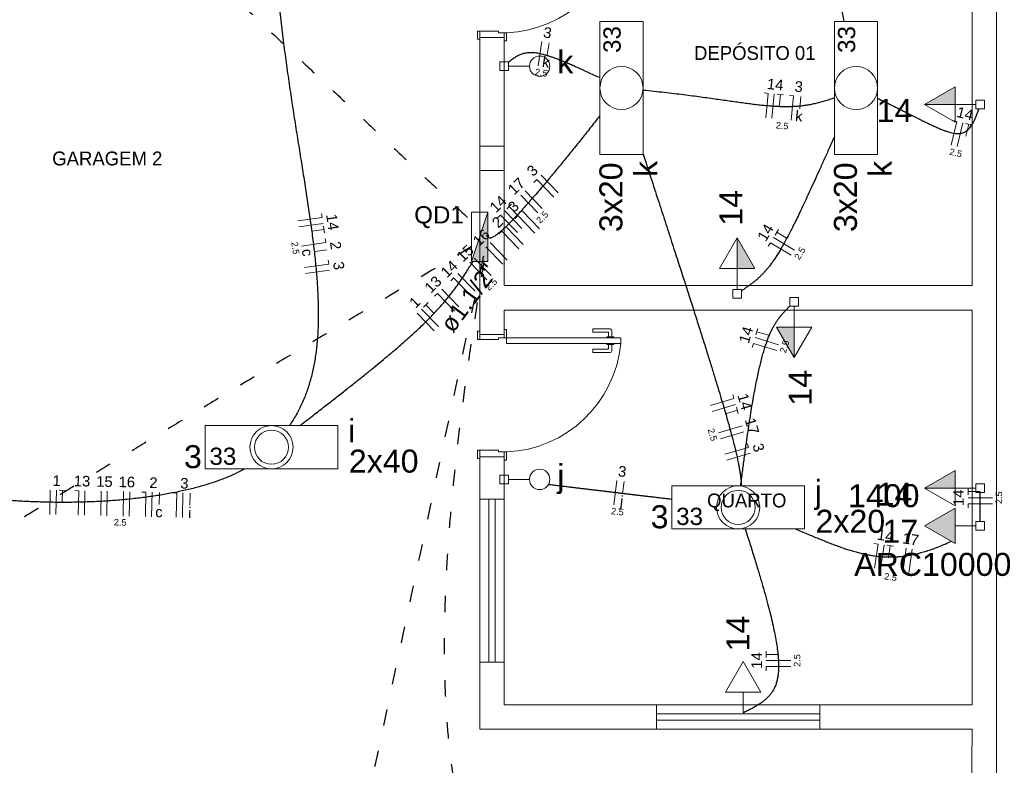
# Model space of a CAD drawing. Header units: millimetres. Extents: x 26 to 1362, y 24 to 358.
# Tile 252 of 256: x 1290.86 to 1296.9, y 282.27 to 286.85. Entities that reach past the tile are written whole.
import ezdxf

# ---------------------------------------------------------------- set-up
doc = ezdxf.new("R2010")
doc.units = ezdxf.units.MM
doc.linetypes.add('DOT2', pattern=[3.175, 0, -3.175])
for name, color, linetype, lineweight in [('EL-Condutos', 4, 'Continuous', 30), ('EL-Fios', 9, 'Continuous', 20), ('EL-Textos condutos', 7, 'Continuous', 20), ('EL-Textos fios', 7, 'Continuous', 20), ('EL-Textos pontos', 5, 'Continuous', 20), ('MB ALVENARIA', 7, 'Continuous', 20), ('MB ESQUADRIA', 7, 'Continuous', 20), ('MB TEXTO 0', 7, 'Continuous', 20), ('P-SIMBOL', 5, 'Continuous', 20)]:
    doc.layers.add(name, color=color, linetype=linetype, lineweight=lineweight)
doc.styles.add('arial', font='arial.ttf')
doc.styles.add('AvantGardeBkBT', font='txt')

msp = doc.modelspace()

# ---------------------------------------------------------------- hatches: boundary and pattern name
at = {"layer": 'P-SIMBOL', "linetype": 'Continuous'}
for points in [[(1296.6015, 286.3267), (1296.414, 286.3267), (1296.6015, 286.4349)], [(1293.6341, 285.3646), (1293.734, 285.3646), (1293.734, 285.6655)], [(1295.2632, 285.3205), (1295.2632, 285.508), (1295.3714, 285.3205)], [(1295.6134, 284.9614), (1295.6134, 284.7739), (1295.5051, 284.9614)], [(1296.6015, 283.9736), (1296.414, 283.9736), (1296.6015, 284.0819)], [(1296.6015, 283.8504), (1296.414, 283.7422), (1296.6015, 283.6339)]]:
    msp.add_hatch(color=256, dxfattribs=at).paths.add_polyline_path(points)

# ---------------------------------------------------------------- linework, layer by layer
at = {"layer": 'EL-Condutos', "linetype": 'DOT2', "ltscale": 0.05}
for points in [[(1289.3948, 289.6085), (1289.6047, 289.4105), (1289.8011, 289.2252), (1289.9849, 289.0518), (1290.1572, 288.8893), (1290.3189, 288.7368), (1290.4709, 288.5933), (1290.6143, 288.4581), (1290.7499, 288.3301), (1290.8788, 288.2086), (1291.0019, 288.0924), (1291.1202, 287.9808), (1291.2346, 287.8729), (1291.3462, 287.7677), (1291.4558, 287.6643), (1291.5644, 287.5618), (1291.6731, 287.4593), (1291.7827, 287.3559), (1291.8942, 287.2507), (1292.0086, 287.1428), (1292.1269, 287.0312), (1292.25, 286.915), (1292.3789, 286.7935), (1292.5146, 286.6655), (1292.6579, 286.5303), (1292.8099, 286.3868), (1292.9716, 286.2343), (1293.1439, 286.0718), (1293.3278, 285.8984), (1293.5241, 285.7131), (1293.734, 285.5151)], [(1285.0543, 244.8112), (1285.4741, 246.78), (1285.867, 248.6223), (1286.2347, 250.3469), (1286.5793, 251.963), (1286.9027, 253.4796), (1287.2069, 254.9057), (1287.4936, 256.2505), (1287.7649, 257.5229), (1288.0228, 258.7319), (1288.269, 259.8867), (1288.5056, 260.9963), (1288.7345, 262.0696), (1288.9576, 263.1159), (1289.1768, 264.144), (1289.3942, 265.1631), (1289.6115, 266.1822), (1289.8307, 267.2104), (1290.0538, 268.2566), (1290.2827, 269.33), (1290.5193, 270.4396), (1290.7656, 271.5944), (1291.0234, 272.8034), (1291.2947, 274.0758), (1291.5815, 275.4205), (1291.8856, 276.8467), (1292.209, 278.3633), (1292.5536, 279.9794), (1292.9214, 281.704), (1293.3142, 283.5462), (1293.734, 285.5151)], [(1293.6313, 285.4536), (1293.2873, 285.2478), (1292.9657, 285.0553), (1292.6654, 284.8753), (1292.385, 284.7071), (1292.1235, 284.5498), (1291.8796, 284.4028), (1291.6521, 284.2651), (1291.4399, 284.136), (1291.2418, 284.0148), (1291.0565, 283.9006), (1290.8829, 283.7927), (1290.7198, 283.6903), (1290.566, 283.5925), (1290.4203, 283.4988), (1290.2816, 283.4081), (1290.1485, 283.3198), (1290.02, 283.2331), (1289.8949, 283.1472), (1289.7719, 283.0613), (1289.6498, 282.9746), (1289.5276, 282.8864), (1289.4039, 282.7958), (1289.2776, 282.7022), (1289.1475, 282.6046), (1289.0124, 282.5023), (1288.8711, 282.3946), (1288.7225, 282.2807), (1288.5653, 282.1597), (1288.3983, 282.0309), (1288.2205, 281.8935)], [(1293.7094, 285.367), (1293.661, 285.0642), (1293.6164, 284.7669), (1293.5764, 284.4755), (1293.5416, 284.1903), (1293.5126, 283.9116), (1293.4899, 283.6397), (1293.4744, 283.375), (1293.4665, 283.1178), (1293.4669, 282.8684), (1293.4762, 282.6272), (1293.495, 282.3944), (1293.5241, 282.1704), (1293.5639, 281.9555), (1293.6151, 281.75), (1293.6784, 281.5543), (1293.7543, 281.3686), (1293.8435, 281.1934), (1293.9466, 281.0289), (1294.0643, 280.8754), (1294.1971, 280.7333), (1294.3457, 280.6029), (1294.5108, 280.4845), (1294.6928, 280.3785), (1294.8925, 280.2851), (1295.1105, 280.2047), (1295.3474, 280.1376), (1295.6039, 280.0842), (1295.8804, 280.0447), (1296.1778, 280.0195), (1296.4966, 280.009)]]:
    msp.add_spline(points, degree=3, dxfattribs=at)
at = {"layer": 'EL-Condutos', "linetype": 'Continuous'}
for points in [[(1292.4068, 287.6673), (1292.4111, 287.5093), (1292.4185, 287.3549), (1292.4285, 287.204), (1292.4408, 287.0566), (1292.4552, 286.9125), (1292.4712, 286.772), (1292.4886, 286.6348), (1292.507, 286.5009), (1292.5261, 286.3705), (1292.5457, 286.2433), (1292.5652, 286.1194), (1292.5845, 285.9988), (1292.6033, 285.8814), (1292.6211, 285.7673), (1292.6376, 285.6563), (1292.6526, 285.5485), (1292.6657, 285.4439), (1292.6766, 285.3423), (1292.685, 285.2439), (1292.6905, 285.1485), (1292.6928, 285.0562), (1292.6916, 284.9668), (1292.6866, 284.8805), (1292.6774, 284.7971), (1292.6637, 284.7166), (1292.6452, 284.6391), (1292.6216, 284.5644), (1292.5925, 284.4926), (1292.5576, 284.4237), (1292.5166, 284.3575)], [(1295.9196, 286.8351), (1295.9115, 286.8803), (1295.9035, 286.9238), (1295.8957, 286.9657), (1295.8879, 287.0059), (1295.8802, 287.0447), (1295.8724, 287.082), (1295.8646, 287.1179), (1295.8566, 287.1523), (1295.8485, 287.1855), (1295.8402, 287.2174), (1295.8316, 287.2481), (1295.8226, 287.2777), (1295.8133, 287.3061), (1295.8036, 287.3334), (1295.7933, 287.3598), (1295.7826, 287.3852), (1295.7713, 287.4096), (1295.7593, 287.4333), (1295.7467, 287.4561), (1295.7333, 287.4782), (1295.7192, 287.4996), (1295.7042, 287.5203), (1295.6883, 287.5404), (1295.6715, 287.56), (1295.6538, 287.5791), (1295.6349, 287.5977), (1295.6151, 287.616), (1295.594, 287.6339), (1295.5718, 287.6516), (1295.5484, 287.669)], [(1294.4221, 286.49), (1294.3843, 286.5076), (1294.3486, 286.5241), (1294.3149, 286.5394), (1294.2831, 286.5537), (1294.2533, 286.5668), (1294.2251, 286.5788), (1294.1987, 286.5898), (1294.1739, 286.5998), (1294.1505, 286.6087), (1294.1286, 286.6165), (1294.1081, 286.6234), (1294.0888, 286.6293), (1294.0707, 286.6343), (1294.0537, 286.6382), (1294.0376, 286.6413), (1294.0225, 286.6434), (1294.0083, 286.6446), (1293.9948, 286.6449), (1293.9819, 286.6444), (1293.9697, 286.6429), (1293.9579, 286.6407), (1293.9466, 286.6376), (1293.9356, 286.6337), (1293.9248, 286.629), (1293.9142, 286.6236), (1293.9037, 286.6174), (1293.8932, 286.6104), (1293.8826, 286.6027), (1293.8718, 286.5943), (1293.8607, 286.5852)], [(1294.6875, 286.4157), (1294.754, 286.4089), (1294.8173, 286.402), (1294.8776, 286.395), (1294.9349, 286.388), (1294.9895, 286.3809), (1295.0414, 286.374), (1295.0909, 286.3672), (1295.1379, 286.3606), (1295.1828, 286.3542), (1295.2256, 286.3481), (1295.2665, 286.3424), (1295.3055, 286.337), (1295.3429, 286.3321), (1295.3788, 286.3277), (1295.4133, 286.3238), (1295.4466, 286.3206), (1295.4788, 286.318), (1295.5101, 286.3162), (1295.5405, 286.3151), (1295.5702, 286.3149), (1295.5994, 286.3155), (1295.6282, 286.3171), (1295.6568, 286.3196), (1295.6852, 286.3232), (1295.7137, 286.3279), (1295.7423, 286.3337), (1295.7713, 286.3407), (1295.8006, 286.349), (1295.8306, 286.3586), (1295.8613, 286.3696)], [(1296.1258, 286.3652), (1296.1715, 286.3429), (1296.2146, 286.3216), (1296.2552, 286.3013), (1296.2933, 286.2821), (1296.3292, 286.264), (1296.3629, 286.247), (1296.3944, 286.2313), (1296.4239, 286.2168), (1296.4515, 286.2035), (1296.4772, 286.1917), (1296.5011, 286.1811), (1296.5235, 286.172), (1296.5442, 286.1644), (1296.5635, 286.1582), (1296.5814, 286.1537), (1296.598, 286.1507), (1296.6134, 286.1493), (1296.6277, 286.1496), (1296.641, 286.1516), (1296.6534, 286.1555), (1296.665, 286.1611), (1296.6758, 286.1685), (1296.686, 286.1779), (1296.6957, 286.1892), (1296.7049, 286.2025), (1296.7138, 286.2179), (1296.7223, 286.2353), (1296.7308, 286.2548), (1296.7391, 286.2764), (1296.7475, 286.3003)], [(1294.4205, 286.2571), (1294.3605, 286.1812), (1294.3042, 286.1104), (1294.2514, 286.0447), (1294.2019, 285.9838), (1294.1558, 285.9276), (1294.1128, 285.8759), (1294.0729, 285.8285), (1294.036, 285.7852), (1294.0018, 285.7459), (1293.9704, 285.7103), (1293.9416, 285.6783), (1293.9153, 285.6497), (1293.8913, 285.6244), (1293.8696, 285.6021), (1293.85, 285.5827), (1293.8324, 285.566), (1293.8168, 285.5518), (1293.8029, 285.5399), (1293.7907, 285.5302), (1293.7801, 285.5225), (1293.7709, 285.5166), (1293.763, 285.5123), (1293.7564, 285.5095), (1293.7508, 285.5079), (1293.7462, 285.5074), (1293.7425, 285.5078), (1293.7396, 285.509), (1293.7372, 285.5107), (1293.7354, 285.5128), (1293.734, 285.5151)], [(1295.8613, 286.1314), (1295.8288, 286.0589), (1295.7982, 285.9907), (1295.7693, 285.9267), (1295.7421, 285.8667), (1295.7164, 285.8105), (1295.6921, 285.7581), (1295.6692, 285.7092), (1295.6476, 285.6636), (1295.6271, 285.6213), (1295.6077, 285.5819), (1295.5892, 285.5455), (1295.5716, 285.5118), (1295.5547, 285.4806), (1295.5385, 285.4518), (1295.5229, 285.4252), (1295.5077, 285.4007), (1295.4929, 285.3781), (1295.4784, 285.3573), (1295.4641, 285.338), (1295.4498, 285.3201), (1295.4355, 285.3035), (1295.4211, 285.288), (1295.4064, 285.2734), (1295.3915, 285.2595), (1295.3761, 285.2463), (1295.3602, 285.2335), (1295.3438, 285.2209), (1295.3266, 285.2085), (1295.3086, 285.196), (1295.2897, 285.1833)], [(1294.6866, 286.0222), (1294.734, 285.8771), (1294.7789, 285.7392), (1294.8215, 285.6084), (1294.8618, 285.4843), (1294.8998, 285.3669), (1294.9356, 285.256), (1294.9692, 285.1512), (1295.0008, 285.0525), (1295.0304, 284.9595), (1295.058, 284.8722), (1295.0837, 284.7903), (1295.1075, 284.7135), (1295.1296, 284.6418), (1295.1499, 284.5748), (1295.1686, 284.5124), (1295.1857, 284.4544), (1295.2012, 284.4006), (1295.2152, 284.3508), (1295.2279, 284.3047), (1295.2391, 284.2621), (1295.249, 284.223), (1295.2577, 284.187), (1295.2652, 284.1539), (1295.2715, 284.1236), (1295.2768, 284.0958), (1295.2811, 284.0703), (1295.2844, 284.047), (1295.2868, 284.0256), (1295.2884, 284.006), (1295.2892, 283.9878)], [(1292.5798, 284.3569), (1292.6545, 284.4144), (1292.7251, 284.469), (1292.7917, 284.5208), (1292.8544, 284.57), (1292.9134, 284.6167), (1292.9689, 284.661), (1293.021, 284.7031), (1293.0699, 284.7431), (1293.1156, 284.7812), (1293.1585, 284.8174), (1293.1986, 284.8519), (1293.2361, 284.8849), (1293.2712, 284.9165), (1293.3039, 284.9468), (1293.3346, 284.9759), (1293.3632, 285.004), (1293.39, 285.0312), (1293.4152, 285.0577), (1293.4388, 285.0835), (1293.4611, 285.1088), (1293.4821, 285.1338), (1293.5022, 285.1586), (1293.5213, 285.1833), (1293.5397, 285.2081), (1293.5575, 285.233), (1293.5749, 285.2583), (1293.592, 285.284), (1293.6091, 285.3103), (1293.6261, 285.3373), (1293.6434, 285.3652)], [(1295.2859, 283.9868), (1295.2968, 284.0735), (1295.3074, 284.155), (1295.3178, 284.2315), (1295.3279, 284.3032), (1295.3379, 284.3703), (1295.3477, 284.4329), (1295.3573, 284.4913), (1295.3669, 284.5457), (1295.3763, 284.5961), (1295.3856, 284.6429), (1295.3948, 284.6861), (1295.404, 284.7261), (1295.4132, 284.7629), (1295.4224, 284.7968), (1295.4316, 284.8279), (1295.4409, 284.8564), (1295.4502, 284.8826), (1295.4596, 284.9065), (1295.4691, 284.9284), (1295.4787, 284.9485), (1295.4885, 284.967), (1295.4985, 284.984), (1295.5086, 284.9997), (1295.519, 285.0144), (1295.5296, 285.0281), (1295.5405, 285.0412), (1295.5516, 285.0537), (1295.563, 285.0659), (1295.5748, 285.0779), (1295.5869, 285.09)], [(1292.2409, 284.0909), (1292.183, 284.0612), (1292.1202, 284.034), (1292.0527, 284.0092), (1291.9812, 283.9869), (1291.9058, 283.9669), (1291.827, 283.9493), (1291.7453, 283.9339), (1291.661, 283.9207), (1291.5745, 283.9097), (1291.4862, 283.9009), (1291.3964, 283.894), (1291.3057, 283.8893), (1291.2144, 283.8864), (1291.1228, 283.8856), (1291.0314, 283.8865), (1290.9406, 283.8893), (1290.8507, 283.8939), (1290.7622, 283.9002), (1290.6755, 283.9081), (1290.5909, 283.9177), (1290.5089, 283.9288), (1290.4298, 283.9415), (1290.354, 283.9556), (1290.282, 283.9712), (1290.2141, 283.9881), (1290.1507, 284.0063), (1290.0922, 284.0258), (1290.0391, 284.0465), (1289.9916, 284.0684), (1289.9503, 284.0914)], [(1294.8619, 283.9038), (1294.834, 283.9072), (1294.8069, 283.9104), (1294.7807, 283.9135), (1294.7553, 283.9166), (1294.7305, 283.9196), (1294.7062, 283.9224), (1294.6825, 283.9253), (1294.6593, 283.9281), (1294.6364, 283.9308), (1294.6137, 283.9335), (1294.5913, 283.9362), (1294.569, 283.9389), (1294.5468, 283.9415), (1294.5246, 283.9442), (1294.5022, 283.9469), (1294.4797, 283.9495), (1294.457, 283.9523), (1294.4339, 283.955), (1294.4104, 283.9578), (1294.3865, 283.9607), (1294.362, 283.9636), (1294.3369, 283.9666), (1294.3111, 283.9697), (1294.2845, 283.9729), (1294.2571, 283.9762), (1294.2287, 283.9796), (1294.1994, 283.9831), (1294.169, 283.9867), (1294.1374, 283.9905), (1294.1046, 283.9944)], [(1296.756, 283.7685), (1296.756, 283.7765), (1296.756, 283.7841), (1296.756, 283.7912), (1296.756, 283.798), (1296.756, 283.8045), (1296.756, 283.8107), (1296.756, 283.8166), (1296.756, 283.8223), (1296.756, 283.8278), (1296.756, 283.833), (1296.756, 283.8382), (1296.756, 283.8432), (1296.756, 283.8481), (1296.756, 283.853), (1296.756, 283.8578), (1296.756, 283.8626), (1296.756, 283.8675), (1296.756, 283.8724), (1296.756, 283.8774), (1296.756, 283.8826), (1296.756, 283.8878), (1296.756, 283.8933), (1296.756, 283.899), (1296.756, 283.9049), (1296.756, 283.911), (1296.756, 283.9175), (1296.756, 283.9243), (1296.756, 283.9315), (1296.756, 283.939), (1296.756, 283.947)], [(1295.3132, 283.7223), (1295.3422, 283.6315), (1295.3688, 283.5464), (1295.3932, 283.4666), (1295.4152, 283.392), (1295.435, 283.3224), (1295.4527, 283.2575), (1295.4681, 283.1972), (1295.4814, 283.1413), (1295.4926, 283.0896), (1295.5017, 283.0417), (1295.5088, 282.9976), (1295.5139, 282.9571), (1295.517, 282.9198), (1295.5181, 282.8857), (1295.5174, 282.8545), (1295.5148, 282.826), (1295.5103, 282.7999), (1295.5041, 282.7762), (1295.496, 282.7545), (1295.4863, 282.7347), (1295.4748, 282.7166), (1295.4616, 282.6999), (1295.4468, 282.6845), (1295.4304, 282.6701), (1295.4125, 282.6565), (1295.3929, 282.6436), (1295.3719, 282.6311), (1295.3494, 282.6188), (1295.3255, 282.6065), (1295.3001, 282.594)], [(1295.6219, 283.7223), (1295.6585, 283.7071), (1295.6941, 283.6923), (1295.7286, 283.678), (1295.7623, 283.6641), (1295.7951, 283.6508), (1295.8271, 283.6381), (1295.8585, 283.626), (1295.8893, 283.6147), (1295.9196, 283.6041), (1295.9494, 283.5943), (1295.9789, 283.5853), (1296.0081, 283.5773), (1296.0371, 283.5702), (1296.0661, 283.5642), (1296.0949, 283.5592), (1296.1239, 283.5553), (1296.1529, 283.5526), (1296.1822, 283.5511), (1296.2118, 283.5509), (1296.2417, 283.552), (1296.2721, 283.5545), (1296.303, 283.5584), (1296.3346, 283.5638), (1296.3668, 283.5708), (1296.3998, 283.5793), (1296.4337, 283.5894), (1296.4685, 283.6013), (1296.5043, 283.6148), (1296.5412, 283.6302), (1296.5793, 283.6474)]]:
    msp.add_spline(points, degree=3, dxfattribs=at)
at = {"layer": 'EL-Fios'}
for p, q in [((1294.0418, 286.5647), (1294.065, 286.7129)), ((1294.0976, 286.6318), (1294.1092, 286.7059)), ((1295.4297, 286.3975), (1295.4546, 286.3951)), ((1295.4402, 286.2458), (1295.4546, 286.3951)), ((1295.4775, 286.2422), (1295.4919, 286.3915)), ((1295.5094, 286.3898), (1295.5492, 286.386)), ((1295.522, 286.3132), (1295.5293, 286.3879)), ((1295.5853, 286.3825), (1295.6101, 286.3801)), ((1295.5957, 286.2308), (1295.6101, 286.3801)), ((1295.6475, 286.3011), (1295.6547, 286.3758)), ((1296.5781, 286.0773), (1296.6127, 286.2233)), ((1296.5883, 286.229), (1296.6127, 286.2233)), ((1296.6146, 286.0686), (1296.6492, 286.2146)), ((1296.6662, 286.2106), (1296.7051, 286.2014)), ((1296.6684, 286.133), (1296.6856, 286.206)), ((1294.0164, 285.8489), (1294.0343, 285.8663)), ((1294.1389, 285.7587), (1294.0343, 285.8663)), ((1294.1658, 285.7848), (1294.0612, 285.8924)), ((1294.0402, 285.6629), (1293.9357, 285.7705)), ((1294.0671, 285.689), (1293.9626, 285.7966)), ((1293.8496, 285.6869), (1293.8783, 285.7148)), ((1293.9162, 285.647), (1293.864, 285.7008)), ((1292.568, 285.6132), (1292.7165, 285.6343)), ((1292.713, 285.6591), (1292.7165, 285.6343)), ((1293.7923, 285.6311), (1293.8102, 285.6486)), ((1293.9147, 285.541), (1293.8102, 285.6486)), ((1293.9416, 285.5671), (1293.8371, 285.6747)), ((1293.9005, 285.6284), (1293.9185, 285.6458)), ((1294.0228, 285.538), (1293.9185, 285.6458)), ((1294.0498, 285.5641), (1293.9454, 285.6718)), ((1292.5733, 285.5761), (1292.7218, 285.5972)), ((1292.6528, 285.5495), (1292.7271, 285.5601)), ((1292.7243, 285.5799), (1292.7299, 285.5402)), ((1293.951, 285.4684), (1293.8466, 285.5762)), ((1295.4962, 285.5261), (1295.5169, 285.5604)), ((1292.735, 285.5044), (1292.7385, 285.4796)), ((1293.8017, 285.5327), (1293.8197, 285.5501)), ((1293.924, 285.4423), (1293.8197, 285.5501)), ((1295.6156, 285.4336), (1295.4872, 285.5112)), ((1295.5708, 285.5045), (1295.5066, 285.5433)), ((1292.59, 285.4585), (1292.7385, 285.4796)), ((1293.8253, 285.3467), (1293.7209, 285.4544)), ((1293.8522, 285.3728), (1293.7479, 285.4805)), ((1295.4548, 285.4577), (1295.4678, 285.4791)), ((1295.5962, 285.4015), (1295.4678, 285.4791)), ((1292.6706, 285.4248), (1292.7448, 285.4353)), ((1293.7534, 285.2771), (1293.6491, 285.3849)), ((1292.6088, 285.3266), (1292.7573, 285.3477)), ((1292.7537, 285.3724), (1292.7573, 285.3477)), ((1293.7265, 285.251), (1293.6221, 285.3588)), ((1292.614, 285.2895), (1292.7625, 285.3106)), ((1293.5054, 285.2457), (1293.5234, 285.2631)), ((1293.6277, 285.1554), (1293.5234, 285.2631)), ((1293.6547, 285.1815), (1293.5503, 285.2892)), ((1293.4066, 285.1501), (1293.4246, 285.1675)), ((1293.5289, 285.0597), (1293.4246, 285.1675)), ((1293.5559, 285.0858), (1293.4515, 285.1936)), ((1293.3384, 285.084), (1293.3671, 285.1118)), ((1293.4049, 285.044), (1293.3528, 285.0979)), ((1293.4032, 284.938), (1293.2989, 285.0457)), ((1293.4302, 284.9641), (1293.3258, 285.0718)), ((1295.5176, 284.8532), (1295.3741, 284.8967)), ((1295.3791, 284.9135), (1295.3907, 284.9517)), ((1295.4567, 284.9109), (1295.3849, 284.9326)), ((1295.3559, 284.8369), (1295.3632, 284.8608)), ((1295.5067, 284.8173), (1295.3632, 284.8608)), ((1295.2366, 284.5468), (1295.2437, 284.5229)), ((1295.1, 284.4801), (1295.2437, 284.5229)), ((1295.1107, 284.4441), (1295.2544, 284.4869)), ((1295.1932, 284.4296), (1295.2651, 284.451)), ((1295.2594, 284.4701), (1295.2708, 284.4318)), ((1295.1499, 284.3123), (1295.2936, 284.3551)), ((1295.1606, 284.2764), (1295.3043, 284.3192)), ((1295.3257, 284.2473), (1295.3329, 284.2233)), ((1295.1891, 284.1806), (1295.3329, 284.2233)), ((1295.1998, 284.1446), (1295.3436, 284.1874)), ((1294.5077, 283.8707), (1294.5255, 284.0196)), ((1294.561, 283.9398), (1294.57, 284.0143)), ((1291.0446, 283.8112), (1291.0478, 283.9612)), ((1291.0821, 283.8104), (1291.0853, 283.9604)), ((1291.1028, 283.96), (1291.1428, 283.9591)), ((1291.1212, 283.8846), (1291.1228, 283.9596)), ((1291.1978, 283.958), (1291.2228, 283.9574)), ((1291.2196, 283.8075), (1291.2228, 283.9574)), ((1291.2571, 283.8067), (1291.2603, 283.9566)), ((1291.3571, 283.8045), (1291.3603, 283.9545)), ((1291.3945, 283.8037), (1291.3977, 283.9537)), ((1291.4945, 283.8016), (1291.4977, 283.9516)), ((1291.532, 283.8008), (1291.5352, 283.9508)), ((1291.6102, 283.9492), (1291.6352, 283.9486)), ((1291.632, 283.7987), (1291.6352, 283.9486)), ((1291.6695, 283.7979), (1291.6727, 283.9478)), ((1291.7158, 283.8719), (1291.7174, 283.9469)), ((1291.7996, 283.9451), (1291.8246, 283.9446)), ((1291.8214, 283.7946), (1291.8246, 283.9446)), ((1291.8589, 283.7938), (1291.8621, 283.9438)), ((1291.9053, 283.8679), (1291.9069, 283.9428)), ((1296.681, 283.9316), (1296.681, 283.9716)), ((1296.756, 283.9516), (1296.681, 283.9516)), ((1296.831, 283.9141), (1296.681, 283.9141)), ((1296.831, 283.8766), (1296.681, 283.8766)), ((1296.681, 283.8516), (1296.681, 283.8766)), ((1296.1037, 283.6337), (1296.1284, 283.63)), ((1296.1067, 283.4816), (1296.1284, 283.63)), ((1296.1438, 283.4762), (1296.1655, 283.6246)), ((1296.1829, 283.6221), (1296.2224, 283.6163)), ((1296.1918, 283.545), (1296.2026, 283.6192)), ((1296.2798, 283.4562), (1296.3016, 283.6047)), ((1296.3169, 283.4508), (1296.3387, 283.5992)), ((1295.4426, 282.9329), (1295.4426, 282.9729)), ((1295.5176, 282.9529), (1295.4426, 282.9529)), ((1295.5926, 282.9154), (1295.4426, 282.9154)), ((1295.5926, 282.8779), (1295.4426, 282.8779)), ((1295.4426, 282.8529), (1295.4426, 282.8779))]:
    msp.add_line(p, q, dxfattribs=at)
at = {"layer": 'MB ALVENARIA'}
for points in [[(1296.856, 281.8435), (1296.856, 289.709)], [(1296.706, 285.216), (1296.706, 287.6375)], [(1293.684, 284.9155), (1293.684, 286.737)], [(1293.834, 285.216), (1293.834, 286.737)], [(1293.834, 285.216), (1296.706, 285.216)], [(1293.834, 284.9155), (1293.834, 285.066)], [(1293.834, 285.066), (1296.706, 285.066)], [(1296.706, 282.644), (1296.706, 285.066)], [(1293.684, 283.905), (1293.684, 284.165)], [(1293.834, 283.905), (1293.834, 284.165)], [(1293.834, 283.905), (1293.684, 283.905)], [(1293.684, 282.494), (1293.684, 282.9045)], [(1293.834, 282.9045), (1293.684, 282.9045)], [(1293.834, 282.644), (1293.834, 282.9045)], [(1293.834, 282.494), (1293.684, 282.494), (1293.684, 282.644)], [(1293.834, 282.644), (1294.7695, 282.644)], [(1294.7695, 282.644), (1294.7695, 282.494)], [(1295.7705, 282.644), (1296.706, 282.644)], [(1295.7705, 282.644), (1295.7705, 282.494)], [(1293.684, 282.494), (1294.7695, 282.494)], [(1295.7705, 282.494), (1296.706, 282.494)], [(1296.576, 269.137), (1296.706, 282.494)]]:
    msp.add_lwpolyline(points, dxfattribs=at)
msp.add_lwpolyline([(1293.834, 286.0715), (1293.834, 285.9215), (1293.684, 285.9215), (1293.684, 286.0715), (1293.834, 286.0715)], close=True, dxfattribs=at)
at = {"layer": 'MB ESQUADRIA'}
for p, q in [((1293.799, 286.777), (1293.684, 286.7765)), ((1293.799, 286.777), (1293.684, 286.7765)), ((1293.684, 286.7765), (1293.684, 286.742)), ((1293.684, 286.7765), (1293.684, 286.742)), ((1293.799, 286.767), (1293.799, 286.777)), ((1293.799, 286.767), (1293.799, 286.777)), ((1293.799, 286.767), (1293.834, 286.767)), ((1293.799, 286.767), (1293.834, 286.767)), ((1293.834, 286.767), (1293.834, 286.742)), ((1293.834, 286.767), (1293.834, 286.742)), ((1293.684, 284.8855), (1293.684, 284.9205)), ((1293.684, 284.8855), (1293.684, 284.9205)), ((1293.684, 284.8855), (1293.684, 284.9205)), ((1293.684, 284.8855), (1293.684, 284.9205)), ((1293.799, 284.8955), (1293.834, 284.8955)), ((1293.799, 284.8955), (1293.799, 284.8855)), ((1293.799, 284.8955), (1293.834, 284.8955)), ((1293.799, 284.8955), (1293.799, 284.8855)), ((1293.799, 284.8955), (1293.834, 284.8955)), ((1293.799, 284.8955), (1293.799, 284.8855)), ((1293.799, 284.8955), (1293.834, 284.8955)), ((1293.799, 284.8955), (1293.799, 284.8855)), ((1293.834, 284.8955), (1293.834, 284.9205)), ((1293.834, 284.8955), (1293.834, 284.9205)), ((1293.834, 284.8955), (1293.834, 284.9205)), ((1293.834, 284.8955), (1293.834, 284.9205)), ((1294.377, 284.9505), (1294.377, 284.9305)), ((1294.484, 284.95), (1294.377, 284.9505)), ((1294.377, 284.9505), (1294.377, 284.9305)), ((1294.484, 284.95), (1294.377, 284.9505)), ((1294.377, 284.9305), (1294.469, 284.9305)), ((1294.377, 284.9305), (1294.469, 284.9305)), ((1294.464, 284.9015), (1294.464, 284.895)), ((1294.5065, 284.9015), (1294.464, 284.9015)), ((1294.464, 284.9015), (1294.464, 284.895)), ((1294.5065, 284.9015), (1294.464, 284.9015)), ((1294.474, 284.9255), (1294.474, 284.9015)), ((1294.474, 284.9255), (1294.474, 284.9015)), ((1294.494, 284.9015), (1294.494, 284.94)), ((1294.494, 284.9015), (1294.494, 284.94)), ((1294.5065, 284.895), (1294.5065, 284.9015)), ((1294.5065, 284.895), (1294.5065, 284.9015)), ((1293.799, 284.8855), (1293.684, 284.8855)), ((1293.799, 284.8855), (1293.684, 284.8855)), ((1293.799, 284.8855), (1293.684, 284.8855)), ((1293.799, 284.8855), (1293.684, 284.8855)), ((1294.464, 284.854), (1294.464, 284.86)), ((1294.464, 284.854), (1294.464, 284.86)), ((1294.5065, 284.854), (1294.464, 284.854)), ((1294.5065, 284.854), (1294.464, 284.854)), ((1294.474, 284.8305), (1294.474, 284.854)), ((1294.474, 284.8305), (1294.474, 284.854)), ((1294.494, 284.854), (1294.494, 284.815)), ((1294.494, 284.854), (1294.494, 284.815)), ((1294.5065, 284.86), (1294.5065, 284.854)), ((1294.5065, 284.86), (1294.5065, 284.854)), ((1294.377, 284.805), (1294.377, 284.8255)), ((1294.377, 284.8255), (1294.469, 284.8255)), ((1294.377, 284.805), (1294.377, 284.8255)), ((1294.377, 284.8255), (1294.469, 284.8255)), ((1294.484, 284.805), (1294.377, 284.805)), ((1294.484, 284.805), (1294.377, 284.805)), ((1293.799, 284.205), (1293.684, 284.205)), ((1293.684, 284.205), (1293.684, 284.17)), ((1293.799, 284.205), (1293.684, 284.205)), ((1293.684, 284.205), (1293.684, 284.17)), ((1293.799, 284.195), (1293.799, 284.205)), ((1293.799, 284.195), (1293.799, 284.205)), ((1293.799, 284.195), (1293.834, 284.195)), ((1293.799, 284.195), (1293.834, 284.195)), ((1293.834, 284.195), (1293.834, 284.17)), ((1293.834, 284.195), (1293.834, 284.17))]:
    msp.add_line(p, q, dxfattribs=at)
for points in [[(1293.684, 286.7765), (1293.669, 286.7765), (1293.669, 286.727), (1293.684, 286.727), (1293.684, 286.742)], [(1293.684, 286.7765), (1293.669, 286.7765), (1293.669, 286.727), (1293.684, 286.727), (1293.684, 286.742)], [(1293.834, 286.742), (1293.834, 286.717), (1293.849, 286.717), (1293.849, 286.767), (1293.834, 286.767), (1293.834, 286.767)], [(1293.834, 286.742), (1293.834, 286.717), (1293.849, 286.717), (1293.849, 286.767), (1293.834, 286.767), (1293.834, 286.767)], [(1293.684, 286.737), (1293.834, 286.737)], [(1293.684, 284.8855), (1293.669, 284.8855), (1293.669, 284.9355), (1293.684, 284.9355), (1293.684, 284.9205)], [(1293.684, 284.8855), (1293.669, 284.8855), (1293.669, 284.9355), (1293.684, 284.9355), (1293.684, 284.9205)], [(1293.684, 284.8855), (1293.669, 284.8855), (1293.669, 284.9355), (1293.684, 284.9355), (1293.684, 284.9205)], [(1293.684, 284.8855), (1293.669, 284.8855), (1293.669, 284.9355), (1293.684, 284.9355), (1293.684, 284.9205)], [(1293.834, 284.9155), (1293.834, 284.9155), (1293.684, 284.9155)], [(1293.834, 284.9205), (1293.834, 284.9455), (1293.849, 284.9455), (1293.849, 284.8955), (1293.834, 284.8955), (1293.834, 284.8955)], [(1293.834, 284.9205), (1293.834, 284.9455), (1293.849, 284.9455), (1293.849, 284.8955), (1293.834, 284.8955), (1293.834, 284.8955)], [(1293.834, 284.9205), (1293.834, 284.9455), (1293.849, 284.9455), (1293.849, 284.8955), (1293.834, 284.8955), (1293.834, 284.8955)], [(1293.834, 284.9205), (1293.834, 284.9455), (1293.849, 284.9455), (1293.849, 284.8955), (1293.834, 284.8955), (1293.834, 284.8955)], [(1294.5495, 284.8605), (1293.849, 284.8605), (1293.849, 284.8955), (1294.5495, 284.8955), (1294.5495, 284.8605)], [(1293.684, 284.205), (1293.669, 284.205), (1293.669, 284.155), (1293.684, 284.155), (1293.684, 284.17)], [(1293.684, 284.205), (1293.669, 284.205), (1293.669, 284.155), (1293.684, 284.155), (1293.684, 284.17)], [(1293.834, 284.17), (1293.834, 284.145), (1293.849, 284.145), (1293.849, 284.195), (1293.834, 284.195), (1293.834, 284.195)], [(1293.834, 284.17), (1293.834, 284.145), (1293.849, 284.145), (1293.849, 284.195), (1293.834, 284.195), (1293.834, 284.195)], [(1293.684, 284.165), (1293.834, 284.165)]]:
    msp.add_lwpolyline(points, dxfattribs=at)
at = {"layer": 'MB ESQUADRIA', "linetype": 'Continuous'}
for points in [[(1293.684, 282.9045), (1293.684, 283.905)], [(1293.739, 283.905), (1293.739, 282.9045)], [(1293.779, 283.905), (1293.779, 282.9045)], [(1293.834, 282.9045), (1293.834, 283.905)], [(1294.7695, 282.644), (1295.7705, 282.644)], [(1295.7705, 282.589), (1294.7695, 282.589)], [(1295.7705, 282.549), (1294.7695, 282.549)], [(1294.7695, 282.494), (1295.7705, 282.494)]]:
    msp.add_lwpolyline(points, dxfattribs=at)
for centre in [(1293.8175, 287.5015), (1293.8175, 287.5015), (1293.8175, 284.9295), (1293.8175, 284.9295)]:
    msp.add_arc(centre, 0.7352, 272.451, 354.574, dxfattribs=at)
at = {"layer": 'MB ESQUADRIA'}
for centre, radius, start, end in [((1294.469, 284.9255), 0.005, 359.971, 89.9711), ((1294.469, 284.9255), 0.005, 359.971, 89.9711), ((1294.484, 284.94), 0.01, 359.971, 89.9711), ((1294.484, 284.94), 0.01, 359.971, 89.9711), ((1294.469, 284.8305), 0.005, 269.971, 359.971), ((1294.469, 284.8305), 0.005, 269.971, 359.971), ((1294.484, 284.815), 0.01, 269.971, 359.971), ((1294.484, 284.815), 0.01, 269.971, 359.971)]:
    msp.add_arc(centre, radius, start, end, dxfattribs=at)
at = {"layer": 'P-SIMBOL'}
for p, q in [((1294.6864, 286.8358), (1294.4214, 286.8358)), ((1294.4214, 286.8358), (1294.4214, 286.0198)), ((1294.6864, 286.8358), (1294.6864, 286.0198)), ((1296.126, 286.8358), (1295.861, 286.8358)), ((1295.861, 286.8358), (1295.861, 286.0198)), ((1296.126, 286.8358), (1296.126, 286.0198)), ((1293.8075, 286.5354), (1293.8075, 286.5884)), ((1293.8075, 286.5884), (1293.8605, 286.5884)), ((1293.8605, 286.5884), (1293.8605, 286.5354)), ((1293.8605, 286.5354), (1293.8075, 286.5354)), ((1293.989, 286.5619), (1293.8605, 286.5619)), ((1296.414, 286.3267), (1296.6015, 286.4349)), ((1296.6015, 286.4349), (1296.6015, 286.2184)), ((1296.7295, 286.3002), (1296.7295, 286.3532)), ((1296.7295, 286.3532), (1296.7825, 286.3532)), ((1296.7825, 286.3532), (1296.7825, 286.3002)), ((1296.414, 286.3267), (1296.6015, 286.3267)), ((1296.6015, 286.2184), (1296.414, 286.3267)), ((1296.6015, 286.3267), (1296.7295, 286.3267)), ((1296.7825, 286.3002), (1296.7295, 286.3002)), ((1294.6864, 286.0198), (1294.4214, 286.0198)), ((1296.126, 286.0198), (1295.861, 286.0198)), ((1293.6341, 285.3646), (1293.6341, 285.6655)), ((1293.6341, 285.6655), (1293.734, 285.6655)), ((1293.6341, 285.3646), (1293.734, 285.6655)), ((1293.734, 285.3646), (1293.734, 285.6655)), ((1295.1549, 285.3205), (1295.2632, 285.508)), ((1295.2632, 285.508), (1295.2632, 285.3205)), ((1295.2632, 285.508), (1295.3714, 285.3205)), ((1293.6341, 285.3646), (1293.734, 285.3646)), ((1295.3714, 285.3205), (1295.1549, 285.3205)), ((1295.2632, 285.3205), (1295.2632, 285.1925)), ((1295.2367, 285.1925), (1295.2897, 285.1925)), ((1295.2367, 285.1395), (1295.2367, 285.1925)), ((1295.2897, 285.1395), (1295.2367, 285.1395)), ((1295.2897, 285.1925), (1295.2897, 285.1395)), ((1295.5869, 285.1425), (1295.6399, 285.1425)), ((1295.5869, 285.0895), (1295.5869, 285.1425)), ((1295.6399, 285.1425), (1295.6399, 285.0895)), ((1295.6399, 285.0895), (1295.5869, 285.0895)), ((1295.6134, 284.9614), (1295.6134, 285.0895)), ((1295.6134, 284.7739), (1295.5051, 284.9614)), ((1295.5051, 284.9614), (1295.7216, 284.9614)), ((1295.6134, 284.7739), (1295.6134, 284.9614)), ((1295.7216, 284.9614), (1295.6134, 284.7739)), ((1291.9976, 284.3565), (1292.8137, 284.3565)), ((1291.9976, 284.3565), (1291.9976, 284.0915)), ((1292.8137, 284.3565), (1292.8137, 284.0915)), ((1291.9976, 284.0915), (1292.8137, 284.0915)), ((1293.8075, 284.0003), (1293.8075, 284.0533)), ((1293.8075, 284.0533), (1293.8605, 284.0533)), ((1293.8605, 284.0533), (1293.8605, 284.0003)), ((1296.414, 283.9736), (1296.6015, 284.0819)), ((1296.6015, 284.0819), (1296.6015, 283.8654)), ((1293.8605, 284.0003), (1293.8075, 284.0003)), ((1293.989, 284.0268), (1293.8605, 284.0268)), ((1294.862, 283.9875), (1295.678, 283.9875)), ((1294.862, 283.9875), (1294.862, 283.7225)), ((1295.678, 283.9875), (1295.678, 283.7225)), ((1296.7295, 283.9471), (1296.7295, 284.0001)), ((1296.7295, 284.0001), (1296.7825, 284.0001)), ((1296.7825, 284.0001), (1296.7825, 283.9471)), ((1296.414, 283.9736), (1296.6015, 283.9736)), ((1296.6015, 283.8654), (1296.414, 283.9736)), ((1296.6015, 283.9736), (1296.7295, 283.9736)), ((1296.7825, 283.9471), (1296.7295, 283.9471)), ((1296.414, 283.7422), (1296.6015, 283.8504)), ((1296.6015, 283.8504), (1296.6015, 283.6339)), ((1296.7295, 283.7156), (1296.7295, 283.7687)), ((1296.7295, 283.7687), (1296.7825, 283.7687)), ((1296.7825, 283.7687), (1296.7825, 283.7156)), ((1294.862, 283.7225), (1295.678, 283.7225)), ((1296.6015, 283.6339), (1296.414, 283.7422)), ((1296.6015, 283.7422), (1296.7295, 283.7422)), ((1296.7825, 283.7156), (1296.7295, 283.7156)), ((1295.1919, 282.722), (1295.3001, 282.9095)), ((1295.3001, 282.9095), (1295.4084, 282.722)), ((1295.4084, 282.722), (1295.1919, 282.722)), ((1295.3001, 282.722), (1295.3001, 282.594))]:
    msp.add_line(p, q, dxfattribs=at)
for centre, radius in [((1294.0515, 286.5619), 0.0625), ((1294.5539, 286.4278), 0.1325), ((1295.9935, 286.4278), 0.1325), ((1292.4056, 284.224), 0.1325), ((1292.4056, 284.224), 0.1046), ((1294.0515, 284.0268), 0.0625), ((1295.27, 283.855), 0.1325), ((1295.27, 283.855), 0.1046)]:
    msp.add_circle(centre, radius, dxfattribs=at)

# ---------------------------------------------------------------- texts
at = {"layer": 'EL-Textos condutos', "insert": (1293.6614, 285.1072), "char_height": 0.1059, "width": 0.88956, "attachment_point": 8, "rotation": 53.57728, "line_spacing_factor": 0.798, "style": 'arial'}
msp.add_mtext('ø1.1/2"', dxfattribs=at)
at = {"layer": 'EL-Textos fios', "attachment_point": 8, "line_spacing_factor": 0.798, "style": 'arial'}
for s, insert, char_height, width, rotation in [('3', (1294.0949, 286.7347), 0.065, 0.078, 351.09135), ('k', (1294.0854, 286.5547), 0.065, 0.078, 351.09135), ('2.5', (1294.0581, 286.502), 0.04, 0.144, 351.09135), ('14', (1295.4946, 286.4173), 0.065, 0.156, 354.4718), ('3', (1295.6386, 286.4033), 0.065, 0.078, 354.4718), ('k', (1295.6401, 286.2233), 0.065, 0.078, 354.4718), ('14', (1296.655, 286.2399), 0.065, 0.156, 346.67384), ('2.5', (1295.5383, 286.1766), 0.04, 0.144, 354.4718), ('2.5', (1296.6011, 286.0108), 0.04, 0.144, 346.67384), ('3', (1294.0296, 285.8979), 0.065, 0.078, 44.16932), ('17', (1293.9311, 285.8024), 0.065, 0.156, 44.16932), ('14', (1293.8191, 285.6934), 0.065, 0.156, 44.16932), ('3', (1293.9136, 285.6774), 0.065, 0.078, 44.08337), ('2.5', (1294.0818, 285.6205), 0.04, 0.144, 44.16932), ('14', (1292.7478, 285.601), 0.065, 0.156, 278.08507), ('2', (1293.8151, 285.5819), 0.065, 0.078, 44.08337), ('16', (1293.7161, 285.4864), 0.065, 0.156, 44.08337), ('14', (1295.4652, 285.5246), 0.065, 0.156, 58.85995), ('2.5', (1292.5321, 285.4429), 0.04, 0.144, 278.08507), ('c', (1292.5933, 285.414), 0.065, 0.078, 278.08507), ('2', (1292.7678, 285.4575), 0.065, 0.078, 278.08507), ('15', (1293.6176, 285.3904), 0.065, 0.156, 44.08337), ('2.5', (1295.6662, 285.4028), 0.04, 0.144, 58.85995), ('14', (1293.5186, 285.2949), 0.065, 0.156, 44.08337), ('3', (1292.7858, 285.333), 0.065, 0.078, 278.08507), ('13', (1293.4201, 285.1994), 0.065, 0.156, 44.08337), ('2.5', (1293.7679, 285.2085), 0.04, 0.144, 44.08337), ('1', (1293.3076, 285.0904), 0.065, 0.078, 44.08337), ('14', (1295.349, 284.9042), 0.065, 0.156, 73.14952), ('2.5', (1295.5744, 284.8358), 0.04, 0.144, 73.14952), ('14', (1295.2791, 284.4941), 0.065, 0.156, 286.57057), ('17', (1295.3241, 284.3446), 0.065, 0.156, 286.57057), ('2.5', (1295.0927, 284.2953), 0.04, 0.144, 286.57057), ('3', (1295.3631, 284.2126), 0.065, 0.078, 286.57057), ('3', (1294.5546, 284.0423), 0.065, 0.078, 353.17691), ('1', (1291.086, 283.9864), 0.065, 0.078, 358.78044), ('13', (1291.242, 283.9829), 0.065, 0.156, 358.78044), ('15', (1291.3795, 283.9799), 0.065, 0.156, 358.78044), ('16', (1291.517, 283.9774), 0.065, 0.156, 358.78044), ('2', (1291.6805, 283.9739), 0.065, 0.078, 358.78044), ('3', (1291.87, 283.9694), 0.065, 0.078, 358.78044), ('j', (1294.549, 283.841), 0.065, 0.078, 353.17691), ('14', (1296.6551, 283.914), 0.065, 0.156, 90.00021), ('2.5', (1296.8903, 283.914), 0.04, 0.144, 90.00021), ('i', (1291.9035, 283.7899), 0.065, 0.078, 358.78044), ('c', (1291.714, 283.7939), 0.065, 0.078, 358.78044), ('2.5', (1294.5266, 283.8086), 0.04, 0.144, 353.17691), ('2.5', (1291.4763, 283.7427), 0.04, 0.144, 358.78044), ('14', (1296.1691, 283.6502), 0.065, 0.156, 351.66431), ('17', (1296.3241, 283.6277), 0.065, 0.156, 351.66431), ('2.5', (1296.203, 283.4076), 0.04, 0.144, 351.66431), ('14', (1295.4166, 282.9155), 0.065, 0.156, 90.00021), ('2.5', (1295.6523, 282.9155), 0.04, 0.144, 90.00021)]:
    msp.add_mtext(s, dxfattribs=dict(at, insert=insert, char_height=char_height, width=width, rotation=rotation))
at = {"layer": 'EL-Textos pontos', "line_spacing_factor": 0.798, "style": 'arial'}
for s, insert, char_height, width, attachment_point in [('k', (1294.16, 286.5176), 0.1412, 0.16944, 7), ('14', (1296.2295, 286.2186), 0.1412, 0.33888, 8), ('QD1', (1293.2815, 285.5679), 0.1059, 0.38124, 7), ('i', (1292.8755, 284.2546), 0.1412, 0.16944, 7), ('3', (1291.8685, 284.0936), 0.1412, 0.16944, 7), ('2x40', (1292.8805, 284.0661), 0.1412, 0.67776, 7), ('j', (1294.16, 283.936), 0.1412, 0.16944, 7), ('14', (1296.2295, 283.8656), 0.1412, 0.33888, 8), ('j', (1295.74, 283.839), 0.1412, 0.16944, 7), ('1400', (1296.1635, 283.8541), 0.1412, 0.67776, 8), ('3', (1294.733, 283.7246), 0.1412, 0.16944, 7), ('2x20', (1295.7445, 283.6971), 0.1412, 0.67776, 7), ('17', (1296.2655, 283.6381), 0.1412, 0.33888, 8), ('ARC10000', (1296.4645, 283.4326), 0.1412, 1.35552, 8)]:
    msp.add_mtext(s, dxfattribs=dict(at, insert=insert, char_height=char_height, width=width, attachment_point=attachment_point))
at = {"layer": 'EL-Textos pontos', "char_height": 0.1412, "rotation": 90.00021, "line_spacing_factor": 0.798, "style": 'arial'}
for s, insert, width, attachment_point in [('3x20', (1294.5614, 285.9715), 0.67776, 9), ('k', (1294.7729, 285.981), 0.16944, 9), ('3x20', (1296.0009, 285.9715), 0.67776, 9), ('k', (1296.2124, 285.981), 0.16944, 9), ('14', (1295.2964, 285.693), 0.33888, 8), ('14', (1295.7214, 284.589), 0.33888, 8), ('14', (1295.3389, 283.081), 0.33888, 8)]:
    msp.add_mtext(s, dxfattribs=dict(at, insert=insert, width=width, attachment_point=attachment_point))
at = {"layer": 'MB TEXTO 0', "attachment_point": 7, "rotation": 0.00084, "line_spacing_factor": 0.798, "style": 'AvantGardeBkBT'}
for s, insert, char_height, width in [('DEPÓSITO 01', (1294.999, 286.5991), 0.085056, 1.122733), ('GARAGEM 2', (1291.0595, 285.9521), 0.08506, 0.918599), ('QUARTO', (1295.0795, 283.8316), 0.08506, 0.6124)]:
    msp.add_mtext(s, dxfattribs=dict(at, insert=insert, char_height=char_height, width=width))
at = {"layer": 'P-SIMBOL', "char_height": 0.1059, "width": 0.25416, "attachment_point": 9, "rotation": 90.00021, "line_spacing_factor": 0.798, "style": 'arial'}
for insert in [(1294.5501, 286.808), (1295.9896, 286.808)]:
    msp.add_mtext('33', dxfattribs=dict(at, insert=insert))
at = {"layer": 'P-SIMBOL', "char_height": 0.1059, "width": 0.25416, "attachment_point": 7, "line_spacing_factor": 0.798, "style": 'arial'}
for insert in [(1292.025, 284.1144), (1294.8895, 283.7454)]:
    msp.add_mtext('33', dxfattribs=dict(at, insert=insert))

doc.saveas('drawing.dxf')
